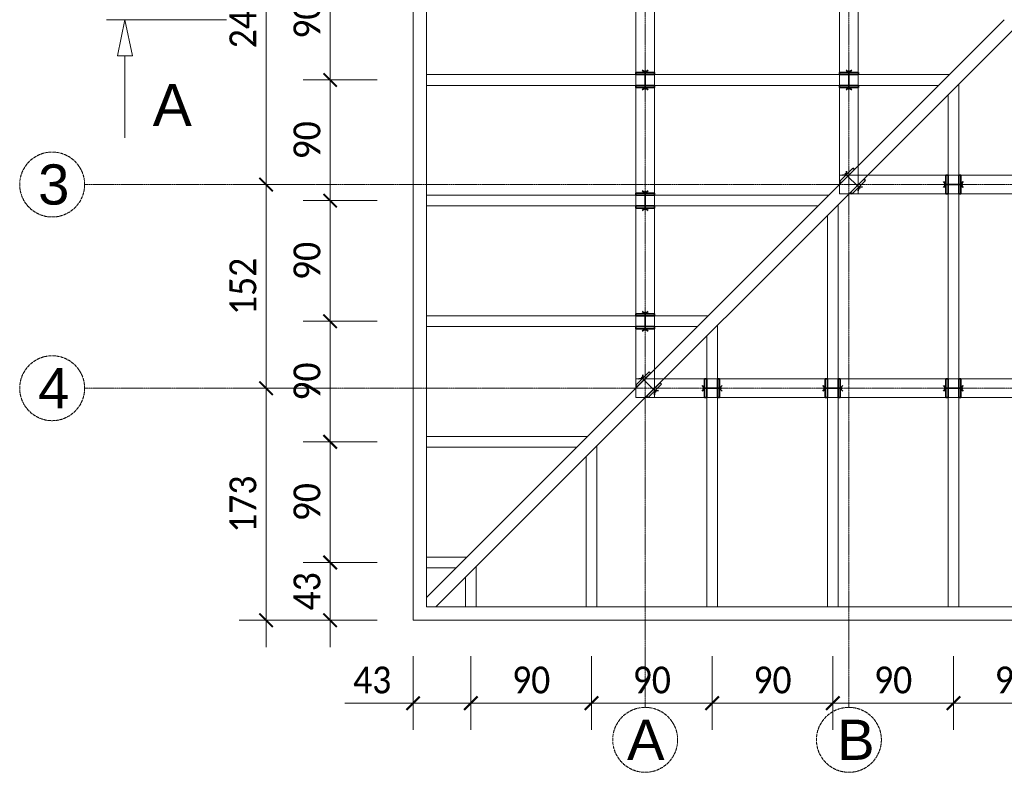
# Model space of a CAD drawing. Header units: millimetres. Extents: x -21657 to 4189, y 5902 to 25619.
# Tile 3 of 5: x -12649 to -5304, y 13282 to 18897. Entities that reach past the tile are written whole.
import ezdxf

# ---------------------------------------------------------------- set-up
doc = ezdxf.new("R2010")
doc.units = ezdxf.units.MM
doc.linetypes.add('ACAD_ISO04W100', pattern=[30, 24, -3, 0, -3])
for name, color, linetype, lineweight in [('BP_GR_0.20', 30, 'Continuous', 20), ('BP_GR_0.35', 10, 'Continuous', 35), ('BP_OPIS_0.09', 8, 'Continuous', 9), ('BP_OPIS_0.13', 9, 'Continuous', 13), ('BP_OSIE_0.18', 50, 'ACAD_ISO04W100', 18)]:
    doc.layers.add(name, color=color, linetype=linetype, lineweight=lineweight)
doc.styles.add('CALIBRI', font='calibrili.ttf', dxfattribs={"width": 0.9})
doc.styles.get("Standard").update_dxf_attribs({"font": 'arial.ttf'})
doc.dimstyles.new('SCALA100_B', dxfattribs={"dimscale": 100, "dimtxt": 2, "dimasz": 1, "dimexe": 2, "dimexo": 2.5, "dimgap": 0.7, "dimtad": 1, "dimdec": 0, "dimlfac": 0.1, "dimdsep": 46, "dimtxsty": 'CALIBRI', "dimblk": 'ARCHTICK', "dimcen": 1, "dimdle": 2, "dimclrd": 3, "dimclre": 3, "dimclrt": 4, "dimadec": 0, "dimazin": 0, "dimtfac": 0.714286, "dimtdec": 0, "dimtmove": 0, "dimatfit": 3, "dimfxl": 3.5, "dimfxlon": 1, "dimtfill": 1, "dimtolj": 1, "dimlwd": 5, "dimlwe": 5, "dimarcsym": 2})

# ---------------------------------------------------------------- blocks, each defined once
blk = doc.blocks.new('3425rwefsdcxv')
at = {"layer": 'BP_OPIS_0.13', "transparency": 33554610}
for p, q in [((-8053.4, 21717.4), (-2414.1, 21717.4)), ((-8053.4, 16077.4), (-8053.4, 21717.4)), ((-7912.8, 16077.4), (-7912.8, 21717.4)), ((-2553.4, 16077.4), (-2553.4, 21717.4)), ((-2414.1, 16077.4), (-2414.1, 21717.4)), ((-8053.4, 21576.7), (-2414.1, 21576.7)), ((-6533.4, 20197.4), (-3933.4, 20197.4)), ((-6533.4, 17597.4), (-6533.4, 20197.4)), ((-6393.4, 17597.4), (-6393.4, 20197.4)), ((-4073.4, 17597.4), (-4073.4, 20197.4)), ((-3933.4, 17597.4), (-3933.4, 20197.4)), ((-6533.4, 20057.4), (-3933.4, 20057.4)), ((-6533.4, 17737.4), (-3933.4, 17737.4)), ((-6533.4, 17597.4), (-3933.4, 17597.4)), ((-8053.4, 16216.7), (-2414.1, 16216.7)), ((-8053.4, 16077.4), (-2414.1, 16077.4))]:
    blk.add_line(p, q, dxfattribs=at)
blk = doc.blocks.new('234erwqdasc')
at = {"layer": 'BP_GR_0.35'}
for p, q in [((-7539.4, 21647), (-7557, 21668.5)), ((-7539.4, 21717.4), (-7539.4, 21576.7)), ((-7523.4, 21717.4), (-7539.4, 21717.4)), ((-7523.4, 21576.7), (-7523.4, 21717.4)), ((-7443.4, 21717.4), (-7443.4, 21576.7)), ((-7427.4, 21717.4), (-7443.4, 21717.4)), ((-7427.4, 21576.7), (-7427.4, 21717.4)), ((-7427.4, 21647), (-7409.8, 21668.5)), ((-7539.4, 21647), (-7557, 21625.6)), ((-7553.4, 21647), (-7413.4, 21647)), ((-7427.4, 21647), (-7409.8, 21625.6)), ((-7539.4, 21576.7), (-7523.4, 21576.7)), ((-7443.4, 21576.7), (-7427.4, 21576.7))]:
    blk.add_line(p, q, dxfattribs=at)
blk = doc.blocks.new('2134eqwdasczx')
at = {"layer": 'BP_GR_0.35'}
for p, q in [((-6380.4, 20157.5), (-6493.4, 20044.2)), ((-6440.1, 20197.4), (-6451.4, 20186)), ((-6451.4, 20186), (-6351.9, 20086.6)), ((-6340.6, 20097.9), (-6440.1, 20197.4)), ((-6390.3, 20147.6), (-6393.1, 20175.3)), ((-6390.3, 20147.6), (-6362.7, 20144.9)), ((-6521.9, 20115.1), (-6533.2, 20103.8)), ((-6533.2, 20103.8), (-6433.7, 20004.3)), ((-6422.4, 20015.7), (-6521.9, 20115.1)), ((-6483.5, 20054.1), (-6511.1, 20056.8)), ((-6483.5, 20054.1), (-6480.7, 20026.4)), ((-6351.9, 20086.6), (-6340.6, 20097.9)), ((-6433.7, 20004.3), (-6422.4, 20015.7))]:
    blk.add_line(p, q, dxfattribs=at)
blk = doc.blocks.new('_ArchTick')
at = {"color": 0, "linetype": 'ByBlock', "const_width": 0.15}
blk.add_lwpolyline([(-0.5, -0.5), (0.5, 0.5)], dxfattribs=at)
blk = doc.blocks.new('*D42')
at = {"layer": 'BP_GR_0.35', "color": 3, "lineweight": 5, "transparency": 16777216}
for p, q in [((-9714.4, 14147.6), (-9714.4, 13597.6)), ((-9283.4, 14147.6), (-9283.4, 13597.6)), ((-9714.4, 13797.6), (-10224.4, 13797.6)), ((-9283.4, 13797.6), (-9914.4, 13797.6))]:
    blk.add_line(p, q, dxfattribs=at)
at = {"layer": 'Defpoints', "color": 0, "transparency": 16777216}
for p in [(-9283.4, 14516.4), (-9714.4, 14416.4), (-9283.4, 13797.6)]:
    blk.add_point(p, dxfattribs=at)
at = {"layer": 'BP_GR_0.35', "color": 3, "lineweight": 5, "transparency": 16777216, "xscale": 100, "yscale": 100, "zscale": 100, "rotation": 180}
blk.add_blockref('_ArchTick', (-9714.4, 13797.6), dxfattribs=at)
at = {"layer": 'BP_GR_0.35', "color": 3, "lineweight": 5, "transparency": 16777216, "xscale": 100, "yscale": 100, "zscale": 100}
blk.add_blockref('_ArchTick', (-9283.4, 13797.6), dxfattribs=at)
at = {"layer": 'BP_GR_0.35', "color": 4, "transparency": 16777216, "insert": (-10019.4, 13969.8), "char_height": 200, "attachment_point": 5, "style": 'CALIBRI', "bg_fill": 3, "box_fill_scale": 1.1, "bg_fill_color": 256, "bg_fill_true_color": 13158600, "bg_fill_transparency": 0}
blk.add_mtext('\\A1;43', dxfattribs=at)
blk = doc.blocks.new('*D43')
at = {"layer": 'BP_GR_0.35', "color": 3, "lineweight": 5, "transparency": 16777216}
for p, q in [((-9283.4, 14147.6), (-9283.4, 13597.6)), ((-8383.4, 14147.6), (-8383.4, 13597.6)), ((-9483.4, 13797.6), (-8183.4, 13797.6))]:
    blk.add_line(p, q, dxfattribs=at)
at = {"layer": 'Defpoints', "color": 0, "transparency": 16777216}
for p in [(-9283.4, 14516.4), (-8383.4, 14516.4), (-8383.4, 13797.6)]:
    blk.add_point(p, dxfattribs=at)
at = {"layer": 'BP_GR_0.35', "color": 3, "lineweight": 5, "transparency": 16777216, "xscale": 100, "yscale": 100, "zscale": 100, "rotation": 180}
blk.add_blockref('_ArchTick', (-9283.4, 13797.6), dxfattribs=at)
at = {"layer": 'BP_GR_0.35', "color": 3, "lineweight": 5, "transparency": 16777216, "xscale": 100, "yscale": 100, "zscale": 100}
blk.add_blockref('_ArchTick', (-8383.4, 13797.6), dxfattribs=at)
at = {"layer": 'BP_GR_0.35', "color": 4, "transparency": 16777216, "insert": (-8833.4, 13969.8), "char_height": 200, "attachment_point": 5, "style": 'CALIBRI', "bg_fill": 3, "box_fill_scale": 1.1, "bg_fill_color": 256, "bg_fill_true_color": 13158600, "bg_fill_transparency": 0}
blk.add_mtext('\\A1;90', dxfattribs=at)
blk = doc.blocks.new('*D44')
at = {"layer": 'BP_GR_0.35', "color": 3, "lineweight": 5, "transparency": 16777216}
for p, q in [((-8383.4, 14147.6), (-8383.4, 13597.6)), ((-7483.4, 14147.6), (-7483.4, 13597.6)), ((-8583.4, 13797.6), (-7283.4, 13797.6))]:
    blk.add_line(p, q, dxfattribs=at)
at = {"layer": 'Defpoints', "color": 0, "transparency": 16777216}
for p in [(-8383.4, 14516.4), (-7483.4, 14516.4), (-7483.4, 13797.6)]:
    blk.add_point(p, dxfattribs=at)
at = {"layer": 'BP_GR_0.35', "color": 3, "lineweight": 5, "transparency": 16777216, "xscale": 100, "yscale": 100, "zscale": 100, "rotation": 180}
blk.add_blockref('_ArchTick', (-8383.4, 13797.6), dxfattribs=at)
at = {"layer": 'BP_GR_0.35', "color": 3, "lineweight": 5, "transparency": 16777216, "xscale": 100, "yscale": 100, "zscale": 100}
blk.add_blockref('_ArchTick', (-7483.4, 13797.6), dxfattribs=at)
at = {"layer": 'BP_GR_0.35', "color": 4, "transparency": 16777216, "insert": (-7933.4, 13969.8), "char_height": 200, "attachment_point": 5, "style": 'CALIBRI', "bg_fill": 3, "box_fill_scale": 1.1, "bg_fill_color": 256, "bg_fill_true_color": 13158600, "bg_fill_transparency": 0}
blk.add_mtext('\\A1;90', dxfattribs=at)
blk = doc.blocks.new('*D45')
at = {"layer": 'BP_GR_0.35', "color": 3, "lineweight": 5, "transparency": 16777216}
for p, q in [((-7483.4, 14147.6), (-7483.4, 13597.6)), ((-6583.4, 14147.6), (-6583.4, 13597.6)), ((-7683.4, 13797.6), (-6383.4, 13797.6))]:
    blk.add_line(p, q, dxfattribs=at)
at = {"layer": 'Defpoints', "color": 0, "transparency": 16777216}
for p in [(-7483.4, 14516.4), (-6583.4, 14516.4), (-6583.4, 13797.6)]:
    blk.add_point(p, dxfattribs=at)
at = {"layer": 'BP_GR_0.35', "color": 3, "lineweight": 5, "transparency": 16777216, "xscale": 100, "yscale": 100, "zscale": 100, "rotation": 180}
blk.add_blockref('_ArchTick', (-7483.4, 13797.6), dxfattribs=at)
at = {"layer": 'BP_GR_0.35', "color": 3, "lineweight": 5, "transparency": 16777216, "xscale": 100, "yscale": 100, "zscale": 100}
blk.add_blockref('_ArchTick', (-6583.4, 13797.6), dxfattribs=at)
at = {"layer": 'BP_GR_0.35', "color": 4, "transparency": 16777216, "insert": (-7033.4, 13969.8), "char_height": 200, "attachment_point": 5, "style": 'CALIBRI', "bg_fill": 3, "box_fill_scale": 1.1, "bg_fill_color": 256, "bg_fill_true_color": 13158600, "bg_fill_transparency": 0}
blk.add_mtext('\\A1;90', dxfattribs=at)
blk = doc.blocks.new('*D46')
at = {"layer": 'BP_GR_0.35', "color": 3, "lineweight": 5, "transparency": 16777216}
for p, q in [((-6583.4, 14147.6), (-6583.4, 13597.6)), ((-5683.4, 14147.6), (-5683.4, 13597.6)), ((-6783.4, 13797.6), (-5483.4, 13797.6))]:
    blk.add_line(p, q, dxfattribs=at)
at = {"layer": 'Defpoints', "color": 0, "transparency": 16777216}
for p in [(-6583.4, 14516.4), (-5683.4, 14516.4), (-5683.4, 13797.6)]:
    blk.add_point(p, dxfattribs=at)
at = {"layer": 'BP_GR_0.35', "color": 3, "lineweight": 5, "transparency": 16777216, "xscale": 100, "yscale": 100, "zscale": 100, "rotation": 180}
blk.add_blockref('_ArchTick', (-6583.4, 13797.6), dxfattribs=at)
at = {"layer": 'BP_GR_0.35', "color": 3, "lineweight": 5, "transparency": 16777216, "xscale": 100, "yscale": 100, "zscale": 100}
blk.add_blockref('_ArchTick', (-5683.4, 13797.6), dxfattribs=at)
at = {"layer": 'BP_GR_0.35', "color": 4, "transparency": 16777216, "insert": (-6133.4, 13969.8), "char_height": 200, "attachment_point": 5, "style": 'CALIBRI', "bg_fill": 3, "box_fill_scale": 1.1, "bg_fill_color": 256, "bg_fill_true_color": 13158600, "bg_fill_transparency": 0}
blk.add_mtext('\\A1;90', dxfattribs=at)
blk = doc.blocks.new('*D47')
at = {"layer": 'BP_GR_0.35', "color": 3, "lineweight": 5, "transparency": 16777216}
for p, q in [((-5683.4, 14147.6), (-5683.4, 13597.6)), ((-4783.4, 14147.6), (-4783.4, 13597.6)), ((-5883.4, 13797.6), (-4583.4, 13797.6))]:
    blk.add_line(p, q, dxfattribs=at)
at = {"layer": 'Defpoints', "color": 0, "transparency": 16777216}
for p in [(-5683.4, 14516.4), (-4783.4, 14516.4), (-4783.4, 13797.6)]:
    blk.add_point(p, dxfattribs=at)
at = {"layer": 'BP_GR_0.35', "color": 3, "lineweight": 5, "transparency": 16777216, "xscale": 100, "yscale": 100, "zscale": 100, "rotation": 180}
blk.add_blockref('_ArchTick', (-5683.4, 13797.6), dxfattribs=at)
at = {"layer": 'BP_GR_0.35', "color": 3, "lineweight": 5, "transparency": 16777216, "xscale": 100, "yscale": 100, "zscale": 100}
blk.add_blockref('_ArchTick', (-4783.4, 13797.6), dxfattribs=at)
at = {"layer": 'BP_GR_0.35', "color": 4, "transparency": 16777216, "insert": (-5233.4, 13969.8), "char_height": 200, "attachment_point": 5, "style": 'CALIBRI', "bg_fill": 3, "box_fill_scale": 1.1, "bg_fill_color": 256, "bg_fill_true_color": 13158600, "bg_fill_transparency": 0}
blk.add_mtext('\\A1;90', dxfattribs=at)
blk = doc.blocks.new('*D62')
at = {"layer": 'BP_GR_0.35', "color": 3, "lineweight": 5, "transparency": 16777216}
for p, q in [((-10333.1, 19547.4), (-10333.1, 18247.4)), ((-9983.1, 19347.4), (-10533.1, 19347.4)), ((-9983.1, 18447.4), (-10533.1, 18447.4))]:
    blk.add_line(p, q, dxfattribs=at)
at = {"layer": 'Defpoints', "color": 0, "transparency": 16777216}
for p in [(-9614.4, 19347.4), (-10333.1, 18447.4), (-9614.4, 18447.4)]:
    blk.add_point(p, dxfattribs=at)
at = {"layer": 'BP_GR_0.35', "color": 3, "lineweight": 5, "transparency": 16777216, "xscale": 100, "yscale": 100, "zscale": 100}
for p, rotation in [((-10333.1, 19347.4), 90), ((-10333.1, 18447.4), 270)]:
    blk.add_blockref('_ArchTick', p, dxfattribs=dict(at, rotation=rotation))
at = {"layer": 'BP_GR_0.35', "color": 4, "transparency": 16777216, "insert": (-10505.3, 18897.4), "char_height": 200, "attachment_point": 5, "rotation": 90, "style": 'CALIBRI', "bg_fill": 3, "box_fill_scale": 1.1, "bg_fill_color": 256, "bg_fill_true_color": 13158600, "bg_fill_transparency": 0}
blk.add_mtext('\\A1;90', dxfattribs=at)
blk = doc.blocks.new('*D63')
at = {"layer": 'BP_GR_0.35', "color": 3, "lineweight": 5, "transparency": 16777216}
for p, q in [((-10333.1, 18647.4), (-10333.1, 17347.4)), ((-9983.1, 18447.4), (-10533.1, 18447.4)), ((-9983.1, 17547.4), (-10533.1, 17547.4))]:
    blk.add_line(p, q, dxfattribs=at)
at = {"layer": 'Defpoints', "color": 0, "transparency": 16777216}
for p in [(-9614.4, 18447.4), (-10333.1, 17547.4), (-9614.4, 17547.4)]:
    blk.add_point(p, dxfattribs=at)
at = {"layer": 'BP_GR_0.35', "color": 3, "lineweight": 5, "transparency": 16777216, "xscale": 100, "yscale": 100, "zscale": 100}
for p, rotation in [((-10333.1, 18447.4), 90), ((-10333.1, 17547.4), 270)]:
    blk.add_blockref('_ArchTick', p, dxfattribs=dict(at, rotation=rotation))
at = {"layer": 'BP_GR_0.35', "color": 4, "transparency": 16777216, "insert": (-10505.3, 17997.4), "char_height": 200, "attachment_point": 5, "rotation": 90, "style": 'CALIBRI', "bg_fill": 3, "box_fill_scale": 1.1, "bg_fill_color": 256, "bg_fill_true_color": 13158600, "bg_fill_transparency": 0}
blk.add_mtext('\\A1;90', dxfattribs=at)
blk = doc.blocks.new('*D53')
at = {"layer": 'BP_GR_0.35', "color": 3, "lineweight": 5, "transparency": 16777216}
for p, q in [((-10333.1, 17747.4), (-10333.1, 16447.4)), ((-9983.1, 17547.4), (-10533.1, 17547.4)), ((-9983.1, 16647.4), (-10533.1, 16647.4))]:
    blk.add_line(p, q, dxfattribs=at)
at = {"layer": 'Defpoints', "color": 0, "transparency": 16777216}
for p in [(-9614.4, 17547.4), (-10333.1, 16647.4), (-9614.4, 16647.4)]:
    blk.add_point(p, dxfattribs=at)
at = {"layer": 'BP_GR_0.35', "color": 3, "lineweight": 5, "transparency": 16777216, "xscale": 100, "yscale": 100, "zscale": 100}
for p, rotation in [((-10333.1, 17547.4), 90), ((-10333.1, 16647.4), 270)]:
    blk.add_blockref('_ArchTick', p, dxfattribs=dict(at, rotation=rotation))
at = {"layer": 'BP_GR_0.35', "color": 4, "transparency": 16777216, "insert": (-10505.3, 17097.4), "char_height": 200, "attachment_point": 5, "rotation": 90, "style": 'CALIBRI', "bg_fill": 3, "box_fill_scale": 1.1, "bg_fill_color": 256, "bg_fill_true_color": 13158600, "bg_fill_transparency": 0}
blk.add_mtext('\\A1;90', dxfattribs=at)
blk = doc.blocks.new('*D54')
at = {"layer": 'BP_GR_0.35', "color": 3, "lineweight": 5, "transparency": 16777216}
for p, q in [((-10333.1, 16847.4), (-10333.1, 15547.4)), ((-9983.1, 16647.4), (-10533.1, 16647.4)), ((-9983.1, 15747.4), (-10533.1, 15747.4))]:
    blk.add_line(p, q, dxfattribs=at)
at = {"layer": 'Defpoints', "color": 0, "transparency": 16777216}
for p in [(-9614.4, 16647.4), (-10333.1, 15747.4), (-9614.4, 15747.4)]:
    blk.add_point(p, dxfattribs=at)
at = {"layer": 'BP_GR_0.35', "color": 3, "lineweight": 5, "transparency": 16777216, "xscale": 100, "yscale": 100, "zscale": 100}
for p, rotation in [((-10333.1, 16647.4), 90), ((-10333.1, 15747.4), 270)]:
    blk.add_blockref('_ArchTick', p, dxfattribs=dict(at, rotation=rotation))
at = {"layer": 'BP_GR_0.35', "color": 4, "transparency": 16777216, "insert": (-10505.3, 16197.4), "char_height": 200, "attachment_point": 5, "rotation": 90, "style": 'CALIBRI', "bg_fill": 3, "box_fill_scale": 1.1, "bg_fill_color": 256, "bg_fill_true_color": 13158600, "bg_fill_transparency": 0}
blk.add_mtext('\\A1;90', dxfattribs=at)
blk = doc.blocks.new('*D55')
at = {"layer": 'BP_GR_0.35', "color": 3, "lineweight": 5, "transparency": 16777216}
for p, q in [((-10333.1, 15947.4), (-10333.1, 14647.4)), ((-9983.1, 15747.4), (-10533.1, 15747.4)), ((-9983.1, 14847.4), (-10533.1, 14847.4))]:
    blk.add_line(p, q, dxfattribs=at)
at = {"layer": 'Defpoints', "color": 0, "transparency": 16777216}
for p in [(-9614.4, 15747.4), (-10333.1, 14847.4), (-9614.4, 14847.4)]:
    blk.add_point(p, dxfattribs=at)
at = {"layer": 'BP_GR_0.35', "color": 3, "lineweight": 5, "transparency": 16777216, "xscale": 100, "yscale": 100, "zscale": 100}
for p, rotation in [((-10333.1, 15747.4), 90), ((-10333.1, 14847.4), 270)]:
    blk.add_blockref('_ArchTick', p, dxfattribs=dict(at, rotation=rotation))
at = {"layer": 'BP_GR_0.35', "color": 4, "transparency": 16777216, "insert": (-10505.3, 15297.4), "char_height": 200, "attachment_point": 5, "rotation": 90, "style": 'CALIBRI', "bg_fill": 3, "box_fill_scale": 1.1, "bg_fill_color": 256, "bg_fill_true_color": 13158600, "bg_fill_transparency": 0}
blk.add_mtext('\\A1;90', dxfattribs=at)
blk = doc.blocks.new('*D56')
at = {"layer": 'BP_GR_0.35', "color": 3, "lineweight": 5, "transparency": 16777216}
for p, q in [((-10333.1, 15047.4), (-10333.1, 14216.4)), ((-9983.1, 14847.4), (-10533.1, 14847.4)), ((-9983.1, 14416.4), (-10533.1, 14416.4))]:
    blk.add_line(p, q, dxfattribs=at)
at = {"layer": 'Defpoints', "color": 0, "transparency": 16777216}
for p in [(-9614.4, 14847.4), (-10333.1, 14416.4), (-9714.4, 14416.4)]:
    blk.add_point(p, dxfattribs=at)
at = {"layer": 'BP_GR_0.35', "color": 3, "lineweight": 5, "transparency": 16777216, "xscale": 100, "yscale": 100, "zscale": 100}
for p, rotation in [((-10333.1, 14847.4), 90), ((-10333.1, 14416.4), 270)]:
    blk.add_blockref('_ArchTick', p, dxfattribs=dict(at, rotation=rotation))
at = {"layer": 'BP_GR_0.35', "color": 4, "transparency": 16777216, "insert": (-10505.3, 14631.9), "char_height": 200, "attachment_point": 5, "rotation": 90, "style": 'CALIBRI', "bg_fill": 3, "box_fill_scale": 1.1, "bg_fill_color": 256, "bg_fill_true_color": 13158600, "bg_fill_transparency": 0}
blk.add_mtext('\\A1;43', dxfattribs=at)
blk = doc.blocks.new('2341ewqdasczx')
at = {"layer": 'BP_OSIE_0.18', "ltscale": 0.5}
for p, q in [((-7983.1, 29892.5), (-7983.1, 40154.5)), ((-6463.4, 29892.5), (-6463.4, 40154.5)), ((-12164.4, 33793.5), (-102.4, 33793.5)), ((-12406.6, 33551.3), (-12406.6, 33551.5)), ((-12164.4, 32273.8), (-102.4, 32273.8)), ((-12406.6, 32031.6), (-12406.6, 32031.8))]:
    blk.add_line(p, q, dxfattribs=at)
at = {"layer": 'BP_OSIE_0.18'}
for centre in [(-12406.6, 33793.5), (-12406.6, 32273.8), (-7983.1, 29650.3), (-6463.4, 29650.3)]:
    blk.add_circle(centre, 242.2, dxfattribs=at)
at = {"layer": 'BP_OSIE_0.18', "char_height": 300, "attachment_point": 1}
for s, insert in [('3', (-12511.2, 33943.9)), ('4', (-12511.2, 32424.3)), ('A', (-8118.2, 29800.7)), ('B', (-6551.2, 29800.7))]:
    blk.add_mtext_dynamic_manual_height_columns(s, width=364.055, gutter_width=12.5, heights=[0], dxfattribs=dict(at, insert=insert))
blk = doc.blocks.new('*D75')
at = {"layer": 'BP_OPIS_0.13', "color": 3, "lineweight": 5, "transparency": 16777216}
for p, q in [((-10810.9, 20327.4), (-10810.9, 17467.4)), ((-10460.9, 20127.4), (-11010.9, 20127.4)), ((-10460.9, 17667.4), (-11010.9, 17667.4))]:
    blk.add_line(p, q, dxfattribs=at)
at = {"layer": 'Defpoints', "color": 0, "transparency": 16777216}
for p in [(-9714.4, 20127.4), (-10810.9, 17667.4), (-9714.4, 17667.4)]:
    blk.add_point(p, dxfattribs=at)
at = {"layer": 'BP_OPIS_0.13', "color": 3, "lineweight": 5, "transparency": 16777216, "xscale": 100, "yscale": 100, "zscale": 100}
for p, rotation in [((-10810.9, 20127.4), 90), ((-10810.9, 17667.4), 270)]:
    blk.add_blockref('_ArchTick', p, dxfattribs=dict(at, rotation=rotation))
at = {"layer": 'BP_OPIS_0.13', "color": 4, "transparency": 16777216, "insert": (-10983, 18897.4), "char_height": 200, "attachment_point": 5, "rotation": 90, "style": 'CALIBRI', "bg_fill": 3, "box_fill_scale": 1.1, "bg_fill_color": 256, "bg_fill_true_color": 13158600, "bg_fill_transparency": 0}
blk.add_mtext('\\A1;246', dxfattribs=at)
blk = doc.blocks.new('*D76')
at = {"layer": 'BP_OPIS_0.13', "color": 3, "lineweight": 5, "transparency": 16777216}
for p, q in [((-10810.9, 17867.4), (-10810.9, 15947.7)), ((-10460.9, 17667.4), (-11010.9, 17667.4)), ((-10460.9, 16147.7), (-11010.9, 16147.7))]:
    blk.add_line(p, q, dxfattribs=at)
at = {"layer": 'Defpoints', "color": 0, "transparency": 16777216}
for p in [(-9714.4, 17667.4), (-10810.9, 16147.7), (-9714.4, 16147.7)]:
    blk.add_point(p, dxfattribs=at)
at = {"layer": 'BP_OPIS_0.13', "color": 3, "lineweight": 5, "transparency": 16777216, "xscale": 100, "yscale": 100, "zscale": 100}
for p, rotation in [((-10810.9, 17667.4), 90), ((-10810.9, 16147.7), 270)]:
    blk.add_blockref('_ArchTick', p, dxfattribs=dict(at, rotation=rotation))
at = {"layer": 'BP_OPIS_0.13', "color": 4, "transparency": 16777216, "insert": (-10983, 16907.5), "char_height": 200, "attachment_point": 5, "rotation": 90, "style": 'CALIBRI', "bg_fill": 3, "box_fill_scale": 1.1, "bg_fill_color": 256, "bg_fill_true_color": 13158600, "bg_fill_transparency": 0}
blk.add_mtext('\\A1;152', dxfattribs=at)
blk = doc.blocks.new('*D77')
at = {"layer": 'BP_OPIS_0.13', "color": 3, "lineweight": 5, "transparency": 16777216}
for p, q in [((-10810.9, 16347.7), (-10810.9, 14216.4)), ((-10460.9, 16147.7), (-11010.9, 16147.7)), ((-10460.9, 14416.4), (-11010.9, 14416.4))]:
    blk.add_line(p, q, dxfattribs=at)
at = {"layer": 'Defpoints', "color": 0, "transparency": 16777216}
for p in [(-9714.4, 16147.7), (-10810.9, 14416.4), (-9714.4, 14416.4)]:
    blk.add_point(p, dxfattribs=at)
at = {"layer": 'BP_OPIS_0.13', "color": 3, "lineweight": 5, "transparency": 16777216, "xscale": 100, "yscale": 100, "zscale": 100}
for p, rotation in [((-10810.9, 16147.7), 90), ((-10810.9, 14416.4), 270)]:
    blk.add_blockref('_ArchTick', p, dxfattribs=dict(at, rotation=rotation))
at = {"layer": 'BP_OPIS_0.13', "color": 4, "transparency": 16777216, "insert": (-10983, 15282), "char_height": 200, "attachment_point": 5, "rotation": 90, "style": 'CALIBRI', "bg_fill": 3, "box_fill_scale": 1.1, "bg_fill_color": 256, "bg_fill_true_color": 13158600, "bg_fill_transparency": 0}
blk.add_mtext('\\A1;173', dxfattribs=at)

msp = doc.modelspace()

# ---------------------------------------------------------------- linework, layer by layer
at = {"layer": 'BP_GR_0.20'}
for p, q in [((-5304.1, 18897.4), (-9614.4, 14587.1)), ((-5233.4, 18826.6), (-9543.7, 14516.4)), ((-5714.1, 18487.4), (-9614.4, 18487.4)), ((-5714.1, 18487.4), (-9614.4, 18487.4)), ((-5794.1, 18407.4), (-9614.4, 18407.4)), ((-5794.1, 18407.4), (-9614.4, 18407.4)), ((-5643.4, 18416.6), (-5643.4, 14516.4)), ((-5643.4, 18416.6), (-5643.4, 14516.4)), ((-5723.4, 18336.6), (-5723.4, 14516.4)), ((-5723.4, 18336.6), (-5723.4, 14516.4)), ((-6614.1, 17587.4), (-9614.4, 17587.4)), ((-6694.1, 17507.4), (-9614.4, 17507.4)), ((-6543.4, 17516.6), (-6543.4, 14516.4)), ((-6623.4, 17436.6), (-6623.4, 14516.4)), ((-7514.1, 16687.4), (-9614.4, 16687.4)), ((-7594.1, 16607.4), (-9614.4, 16607.4)), ((-7443.4, 16616.6), (-7443.4, 14516.4)), ((-7523.4, 16536.6), (-7523.4, 14516.4)), ((-8414.1, 15787.4), (-9614.4, 15787.4)), ((-8494.1, 15707.4), (-9614.4, 15707.4)), ((-8343.4, 15716.6), (-8343.4, 14516.4)), ((-8423.4, 15636.6), (-8423.4, 14516.4)), ((-9314.1, 14887.4), (-9614.4, 14887.4)), ((-9394.1, 14807.4), (-9614.4, 14807.4)), ((-9243.4, 14816.6), (-9243.4, 14516.4)), ((-9323.4, 14736.6), (-9323.4, 14516.4)), ((-9614.4, 14516.4), (-852.4, 14516.4))]:
    msp.add_line(p, q, dxfattribs=at)
at = {"layer": 'BP_OPIS_0.09'}
msp.add_line((-10872.8, 18897.4), (-12002.3, 18897.4), dxfattribs=at)
at = {"layer": 'BP_OPIS_0.13'}
for p, q in [((-11863.5, 18897.4), (-11919.8, 18626.9)), ((-11863.5, 18897.4), (-11807.1, 18626.9)), ((-11919.8, 18626.9), (-11863.5, 18626.9)), ((-11863.5, 18626.9), (-11863.5, 18015.2)), ((-11807.1, 18626.9), (-11863.5, 18626.9))]:
    msp.add_line(p, q, dxfattribs=at)

# ---------------------------------------------------------------- block references
at = {"layer": 'BP_GR_0.35'}
msp.add_blockref('3425rwefsdcxv', (0, 0), dxfattribs=at)
at = {"layer": 'BP_GR_0.35', "rotation": 90.00000000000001}
for p in [(13663.9, 25930.8), (15183.9, 25930.8), (13663.9, 25030.8), (13663.9, 24130.8)]:
    msp.add_blockref('234erwqdasc', p, dxfattribs=at)
at = {"layer": 'BP_GR_0.35', "xscale": -1, "rotation": 180}
for name, p in [('2134eqwdasczx', (0, 37794.7)), ('234erwqdasc', (1800, 39314.7)), ('2134eqwdasczx', (-1520, 36274.7)), ('234erwqdasc', (0, 37794.7)), ('234erwqdasc', (900, 37794.7)), ('234erwqdasc', (1800, 37794.7))]:
    msp.add_blockref(name, p, dxfattribs=at)

# ---------------------------------------------------------------- texts
at = {"layer": 'BP_GR_0.35', "insert": (-11656.3, 18417.5), "char_height": 312.5, "attachment_point": 1}
msp.add_mtext_dynamic_manual_height_columns('A', width=1508.248, gutter_width=31.2, heights=[0], dxfattribs=at)

# ---------------------------------------------------------------- next in the draw order: dimensions: what is measured, and where the dimension line sits
at = {"layer": 'BP_GR_0.35'}
dim = msp.add_linear_dim(base=(-10333.1, 18447.4), p1=(-9614.4, 19347.4), p2=(-9614.4, 18447.4), angle=270, dimstyle='SCALA100_B', override={"dimtmove": 1}, dxfattribs=at)
dim.commit()
dim.dimension.update_dxf_attribs({"geometry": '*D62', "text_midpoint": (-10505.3, 18897.4)})
dim = msp.add_linear_dim(base=(-9283.4, 13797.6), p1=(-9714.4, 14416.4), p2=(-9283.4, 14516.4), dimstyle='SCALA100_B', dxfattribs=at)
dim.commit()
dim.dimension.update_dxf_attribs({"geometry": '*D42', "text_midpoint": (-10019.4, 13797.6), "dimtype": 160})

# ---------------------------------------------------------------- next in the draw order: dimensions: what is measured, and where the dimension line sits
dim = msp.add_linear_dim(base=(-10333.1, 17547.4), p1=(-9614.4, 18447.4), p2=(-9614.4, 17547.4), angle=270, dimstyle='SCALA100_B', override={"dimtmove": 1}, dxfattribs=at)
dim.commit()
dim.dimension.update_dxf_attribs({"geometry": '*D63', "text_midpoint": (-10505.3, 17997.4)})
dim = msp.add_linear_dim(base=(-8383.4, 13797.6), p1=(-9283.4, 14516.4), p2=(-8383.4, 14516.4), dimstyle='SCALA100_B', override={"dimtmove": 1}, dxfattribs=at)
dim.commit()
dim.dimension.update_dxf_attribs({"geometry": '*D43', "text_midpoint": (-8833.4, 13969.8)})

# ---------------------------------------------------------------- next in the draw order: dimensions: what is measured, and where the dimension line sits
dim = msp.add_linear_dim(base=(-10333.1, 16647.4), p1=(-9614.4, 17547.4), p2=(-9614.4, 16647.4), angle=270, dimstyle='SCALA100_B', override={"dimtmove": 1}, dxfattribs=at)
dim.commit()
dim.dimension.update_dxf_attribs({"geometry": '*D53', "text_midpoint": (-10505.3, 17097.4)})
dim = msp.add_linear_dim(base=(-7483.4, 13797.6), p1=(-8383.4, 14516.4), p2=(-7483.4, 14516.4), dimstyle='SCALA100_B', override={"dimtmove": 1}, dxfattribs=at)
dim.commit()
dim.dimension.update_dxf_attribs({"geometry": '*D44', "text_midpoint": (-7933.4, 13969.8)})

# ---------------------------------------------------------------- next in the draw order: dimensions: what is measured, and where the dimension line sits
dim = msp.add_linear_dim(base=(-10333.1, 15747.4), p1=(-9614.4, 16647.4), p2=(-9614.4, 15747.4), angle=270, dimstyle='SCALA100_B', override={"dimtmove": 1}, dxfattribs=at)
dim.commit()
dim.dimension.update_dxf_attribs({"geometry": '*D54', "text_midpoint": (-10505.3, 16197.4)})
dim = msp.add_linear_dim(base=(-6583.4, 13797.6), p1=(-7483.4, 14516.4), p2=(-6583.4, 14516.4), dimstyle='SCALA100_B', override={"dimtmove": 1}, dxfattribs=at)
dim.commit()
dim.dimension.update_dxf_attribs({"geometry": '*D45', "text_midpoint": (-7033.4, 13969.8)})

# ---------------------------------------------------------------- next in the draw order: dimensions: what is measured, and where the dimension line sits
dim = msp.add_linear_dim(base=(-10333.1, 14847.4), p1=(-9614.4, 15747.4), p2=(-9614.4, 14847.4), angle=270, dimstyle='SCALA100_B', override={"dimtmove": 1}, dxfattribs=at)
dim.commit()
dim.dimension.update_dxf_attribs({"geometry": '*D55', "text_midpoint": (-10505.3, 15297.4)})
dim = msp.add_linear_dim(base=(-5683.4, 13797.6), p1=(-6583.4, 14516.4), p2=(-5683.4, 14516.4), dimstyle='SCALA100_B', override={"dimtmove": 1}, dxfattribs=at)
dim.commit()
dim.dimension.update_dxf_attribs({"geometry": '*D46', "text_midpoint": (-6133.4, 13969.8)})

# ---------------------------------------------------------------- next in the draw order: dimensions: what is measured, and where the dimension line sits
dim = msp.add_linear_dim(base=(-10333.1, 14416.4), p1=(-9614.4, 14847.4), p2=(-9714.4, 14416.4), angle=270, dimstyle='SCALA100_B', override={"dimtmove": 1}, dxfattribs=at)
dim.commit()
dim.dimension.update_dxf_attribs({"geometry": '*D56', "text_midpoint": (-10505.3, 14631.9)})
dim = msp.add_linear_dim(base=(-4783.4, 13797.6), p1=(-5683.4, 14516.4), p2=(-4783.4, 14516.4), dimstyle='SCALA100_B', override={"dimtmove": 1}, dxfattribs=at)
dim.commit()
dim.dimension.update_dxf_attribs({"geometry": '*D47', "text_midpoint": (-5233.4, 13969.8)})

# ---------------------------------------------------------------- next in the draw order: linework, layer by layer
at = {"layer": 'BP_GR_0.20'}
for points in [[(-752.4, 23378.3), (-9714.4, 23378.3), (-9714.4, 14416.4), (-752.4, 14416.4)], [(-852.4, 23278.3), (-9614.4, 23278.3), (-9614.4, 14516.4), (-852.4, 14516.4)]]:
    msp.add_lwpolyline(points, close=True, dxfattribs=at)

# ---------------------------------------------------------------- next in the draw order: block references
at = {"layer": 'BP_OPIS_0.13'}
msp.add_blockref('2341ewqdasczx', (0, -16126.1), dxfattribs=at)

# ---------------------------------------------------------------- next in the draw order: dimensions: what is measured, and where the dimension line sits
dim = msp.add_linear_dim(base=(-10810.9, 17667.4), p1=(-9714.4, 20127.4), p2=(-9714.4, 17667.4), angle=90, dimstyle='SCALA100_B', override={"dimtmove": 1}, dxfattribs=at)
dim.commit()
dim.dimension.update_dxf_attribs({"geometry": '*D75', "text_midpoint": (-10983, 18897.4)})

# ---------------------------------------------------------------- next in the draw order: dimensions: what is measured, and where the dimension line sits
dim = msp.add_linear_dim(base=(-10810.9, 16147.7), p1=(-9714.4, 17667.4), p2=(-9714.4, 16147.7), angle=90, dimstyle='SCALA100_B', override={"dimtmove": 1}, dxfattribs=at)
dim.commit()
dim.dimension.update_dxf_attribs({"geometry": '*D76', "text_midpoint": (-10983, 16907.5)})

# ---------------------------------------------------------------- next in the draw order: dimensions: what is measured, and where the dimension line sits
dim = msp.add_linear_dim(base=(-10810.9, 14416.4), p1=(-9714.4, 16147.7), p2=(-9714.4, 14416.4), angle=90, dimstyle='SCALA100_B', override={"dimtmove": 1}, dxfattribs=at)
dim.commit()
dim.dimension.update_dxf_attribs({"geometry": '*D77', "text_midpoint": (-10983, 15282)})

doc.saveas('drawing.dxf')
